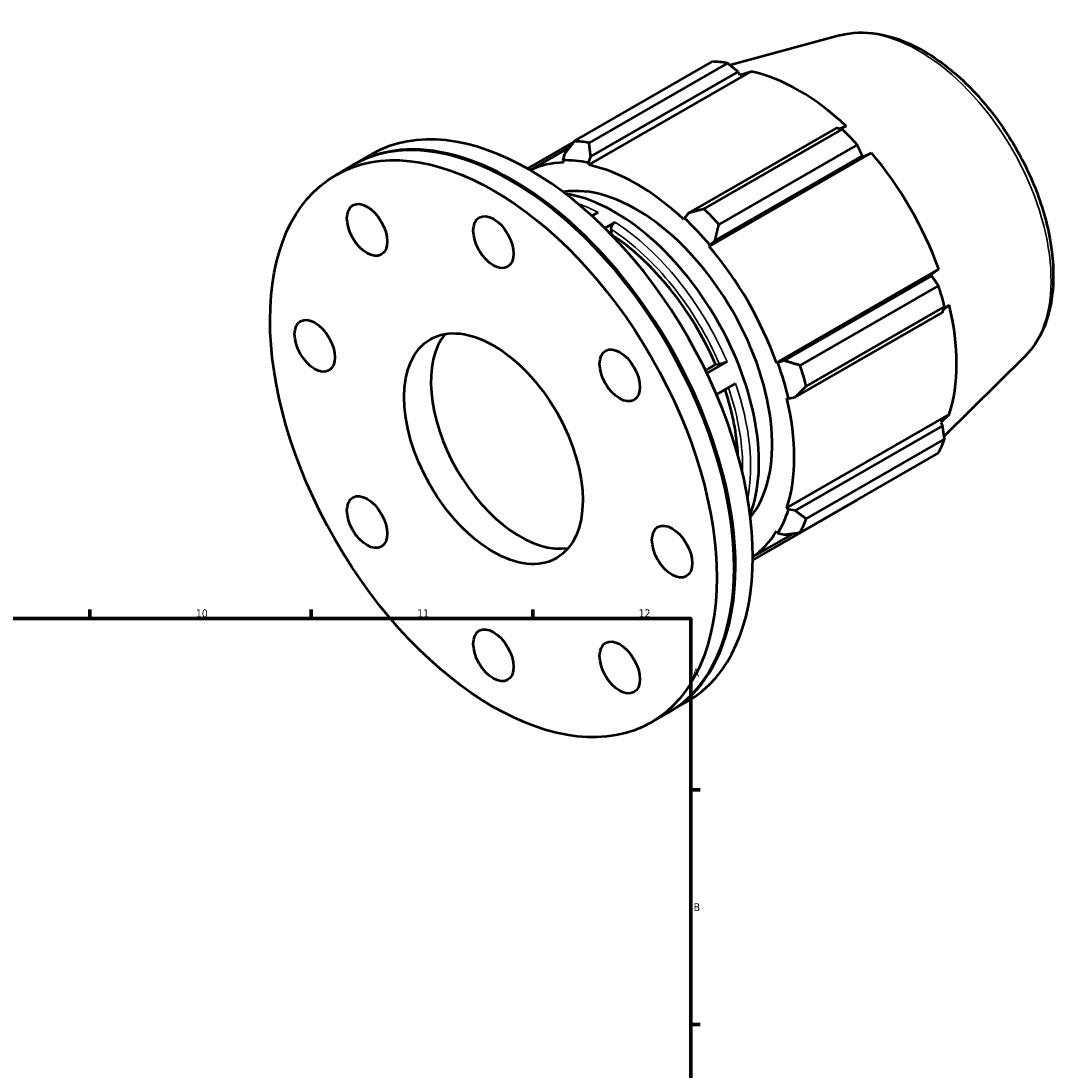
# Model space of a CAD drawing. Header units: millimetres. Extents: x -123 to 939, y -100 to 782.
# Tile 6 of 6: x 609 to 939, y 431 to 763. Entities that reach past the tile are written whole.
import ezdxf

# ---------------------------------------------------------------- set-up
doc = ezdxf.new("R2010")
doc.units = ezdxf.units.MM
for name, color, linetype, lineweight in [('Border (ISO)', 7, 'Continuous', 70), ('Visible (ISO)', 7, 'Continuous', 50), ('Visible Narrow (ISO)', 7, 'Continuous', 35)]:
    doc.layers.add(name, color=color, linetype=linetype, lineweight=lineweight)
doc.styles.add('Note Text (ISO)', font='tahoma.ttf')

# ---------------------------------------------------------------- blocks, each defined once
blk = doc.blocks.new('Borders Default Border')
at = {"layer": 'Border (ISO)'}
for p, q in [((630.75, 574), (630.75, 576.9)), ((700.83, 574), (700.83, 576.9)), ((770.92, 574), (770.92, 576.9)), ((821, 519.75), (823.9, 519.75)), ((821, 445.5), (823.9, 445.5))]:
    blk.add_line(p, q, dxfattribs=at)
at = {"layer": 'Border (ISO)', "flags": 128}
blk.add_lwpolyline([(20, 20), (20, 574), (821, 574), (821, 20), (20, 20)], dxfattribs=at)
at = {"layer": 'Border (ISO)', "color": 232, "true_color": 0xca0064, "char_height": 2.5, "attachment_point": 7, "style": 'Note Text (ISO)'}
for s, insert in [('10', (664.29, 574.35)), ('11', (734.37, 574.4)), ('12', (804.46, 574.4)), ('A', (821.59, 555.62)), ('B', (821.89, 481.37))]:
    blk.add_mtext(s, dxfattribs=dict(at, insert=insert))

msp = doc.modelspace()

# ---------------------------------------------------------------- linework, layer by layer
at = {"layer": 'Visible (ISO)'}
for p, q in [((868.382, 758.652), (833.436, 749.175)), ((784.092, 725.089), (827.892, 750.312)), ((832.583, 749.857), (788.784, 724.635)), ((788.728, 717.6), (840.118, 747.194)), ((789.318, 720.276), (835.965, 747.138)), ((835.965, 747.138), (836.524, 746.165)), ((836.524, 746.165), (840.118, 747.194)), ((866.992, 729.271), (820.345, 702.409)), ((825.177, 703.677), (868.977, 728.899)), ((870.176, 729.885), (868.133, 729.06)), ((783.932, 724.882), (769.302, 716.457)), ((770.086, 716.008), (782.679, 723.26)), ((826.834, 691.802), (878.225, 721.396)), ((873.668, 723.951), (829.869, 698.729)), ((875.178, 719.996), (878.225, 721.396)), ((714.512, 717.839), (720.016, 721.008)), ((781.009, 721.081), (780.431, 719.074)), ((780.431, 719.074), (780.679, 718.38)), ((788.566, 718.286), (789.318, 720.276)), ((788.728, 717.6), (788.566, 718.286)), ((828.653, 693.645), (875.3, 720.508)), ((875.3, 720.508), (875.178, 719.996)), ((708.584, 714.425), (714.088, 717.595)), ((764.476, 712.41), (764.264, 712.533)), ((791.654, 702.586), (789.692, 701.456)), ((820.345, 702.409), (818.947, 700.791)), ((797.028, 699.479), (793.755, 697.594)), ((818.947, 700.791), (818.785, 700.291)), ((795.755, 695.633), (795.718, 695.612)), ((795.755, 697.271), (795.755, 695.633)), ((826.834, 691.802), (827.082, 692.21)), ((827.082, 692.21), (828.653, 693.645)), ((848.088, 654.989), (899.478, 684.583)), ((897.24, 682.507), (850.592, 655.645)), ((899.478, 684.583), (896.737, 682.654)), ((896.737, 682.654), (897.24, 682.507)), ((855.603, 654.156), (899.402, 679.378)), ((901.345, 672.835), (857.546, 647.613)), ((901.057, 671.995), (902.812, 673.357)), ((854.034, 644.057), (900.681, 670.92)), ((832.447, 655.331), (826.087, 651.668)), ((848.564, 655.001), (848.088, 654.989)), ((850.592, 655.645), (848.564, 655.001)), ((926.85, 657.12), (901.197, 631.735)), ((825.661, 652.551), (828.844, 654.384)), ((828.844, 654.384), (830.071, 654.496)), ((835.125, 648.401), (829.128, 644.948)), ((851.421, 643.763), (851.934, 643.655)), ((851.934, 643.655), (854.034, 644.057)), ((851.421, 609.011), (902.812, 638.605)), ((902.812, 638.605), (900.119, 636.016)), ((900.681, 635.046), (854.034, 608.184)), ((900.119, 636.016), (900.681, 635.046)), ((857.546, 605.535), (901.345, 630.757)), ((899.402, 626.452), (855.603, 601.23)), ((840.623, 592.488), (873.668, 611.518)), ((851.934, 608.529), (851.421, 609.011)), ((854.034, 608.184), (851.934, 608.529)), ((840.63, 593.508), (853.556, 600.952)), ((848.088, 601.625), (848.564, 601.064)), ((848.564, 601.064), (850.592, 600.56)), ((834.702, 590.461), (834.702, 590.217)), ((814.318, 544.522), (819.822, 547.692)), ((808.391, 541.109), (813.894, 544.278))]:
    msp.add_line(p, q, dxfattribs=at)
for centre, major_axis, start_param, end_param in [((850.78, 680.915), (-37.926, 65.86), 5.8451561, 5.9396837), ((855.147, 683.43), (35.272, -61.25), 2.0526956, 2.6635608), ((763.991, 630.936), (-49.903, 86.658), 3.1415927, 6.2831853), ((764.415, 631.181), (-49.903, 86.658), 3.1373582, 6.2874198), ((769.919, 634.35), (-49.903, 86.658), 3.1415927, 6.2831853), ((850.78, 680.915), (37.926, -65.86), 1.9181653, 2.0126929), ((806.981, 655.693), (-37.926, 65.86), 5.8451561, 5.9396837), ((855.147, 683.43), (35.272, -61.25), 1.2672974, 1.8781627), ((803.756, 653.836), (-35.272, 61.25), 5.9796864, 6.2368663), ((803.756, 653.836), (-35.651, 61.909), 5.8051535, 5.9796864), ((803.756, 653.836), (-35.272, 61.25), 5.1942882, 5.8051535), ((764.203, 631.059), (49.754, -86.398), 0.7873319, 2.3542608), ((803.756, 653.836), (-30.341, 52.688), 3.3551989, 6.069579), ((796.897, 649.886), (32.237, -55.981), 0.4341466, 2.7074461), ((806.981, 655.693), (-37.926, 65.86), 5.059758, 5.1542856), ((803.756, 653.836), (35.651, -61.909), 1.8781627, 2.0526956), ((792.978, 647.629), (30.341, -52.688), 1.3713802, 2.2934959), ((803.756, 653.836), (-35.272, 61.25), 4.4088901, 5.0197553), ((850.78, 680.915), (37.926, -65.86), 1.1327672, 1.2272947), ((855.147, 683.43), (35.272, -61.25), 0.4818993, 1.0927645), ((766.973, 632.653), (19.961, -34.663), 3.3549303, 6.0698477), ((803.756, 653.836), (35.651, -61.909), 1.0927645, 1.2672974), ((806.981, 655.693), (-37.926, 65.86), 4.2743598, 4.3688874), ((792.978, 647.629), (30.341, -52.688), 0.8445036, 1.2292717), ((803.756, 653.836), (-35.272, 61.25), 3.6234919, 4.2343571), ((850.78, 680.915), (37.926, -65.86), 0.347369, 0.4418966), ((803.756, 653.836), (35.651, -61.909), 0.3073663, 0.4818993), ((806.981, 655.693), (37.926, -65.86), 0.347369, 0.4418966), ((803.756, 653.836), (35.272, -61.25), 0.046319, 0.3073663)]:
    msp.add_ellipse(centre, major_axis=major_axis, ratio=0.5780931, start_param=start_param, end_param=end_param, dxfattribs=at)
for centre, major_axis in [((758.487, 627.767), (49.903, -86.658)), ((718.487, 697.049), (4.491, -7.799)), ((758.487, 693.171), (4.491, -7.799)), ((701.919, 660.343), (4.491, -7.799)), ((758.487, 627.767), (19.961, -34.663)), ((798.487, 650.98), (4.491, -7.799)), ((718.487, 604.554), (4.491, -7.799)), ((815.056, 595.191), (4.491, -7.799)), ((758.487, 562.363), (4.491, -7.799)), ((798.487, 558.485), (4.491, -7.799))]:
    msp.add_ellipse(centre, major_axis=major_axis, ratio=0.5780931, dxfattribs=at)
for points, knots in [([(868.382, 758.652), (872.058, 759.649), (876.023, 759.78), (884.515, 758.425), (889.069, 756.773), (898.238, 751.79), (902.849, 748.379), (911.533, 740.223), (915.605, 735.479), (922.822, 725.157), (925.971, 719.586), (931.059, 708.136), (932.998, 702.26), (935.459, 690.729), (935.974, 685.076), (935.431, 674.537), (934.373, 669.644), (931.059, 662.229), (929.176, 659.421), (926.85, 657.12)], [5.6508865, 5.6508865, 5.6508865, 5.6508865, 5.9375323, 5.9375323, 6.2552526, 6.2552526, 6.5877037, 6.5877037, 6.9195397, 6.9195397, 7.2496192, 7.2496192, 7.5797848, 7.5797848, 7.9117999, 7.9117999, 8.2439261, 8.2439261, 8.4901479, 8.4901479, 8.4901479, 8.4901479]), ([(795.755, 697.271), (795.755, 697.453), (795.792, 697.689), (795.912, 698.095), (796.017, 698.336), (796.239, 698.722), (796.396, 698.933), (796.686, 699.239), (796.871, 699.388), (797.028, 699.479)], [0.8005109, 0.8005109, 0.8005109, 0.8005109, 0.86732488, 0.86732488, 0.93406983, 0.93406983, 1.00073612, 1.00073612, 1.06733935, 1.06733935, 1.06733935, 1.06733935]), ([(832.447, 655.331), (832.29, 655.24), (832.074, 655.131), (831.679, 654.954), (831.432, 654.856), (831.017, 654.71), (830.776, 654.637), (830.404, 654.545), (830.207, 654.509), (830.071, 654.496)], [0, 0, 0, 0, 0.06660825, 0.06660825, 0.13327166, 0.13327166, 0.20000386, 0.20000386, 0.26679644, 0.26679644, 0.26679644, 0.26679644])]:
    msp.add_open_spline(points, degree=3, knots=knots, dxfattribs=at)
for points, weights in [([(835.965, 747.138), (834.315, 748.474), (832.583, 749.857)], [1.00036028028, 1.00058861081, 1]), ([(868.977, 728.899), (867.971, 729.093), (866.992, 729.271)], [1, 1.00058861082, 1.00036028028]), ([(784.092, 725.089), (782.498, 723.032), (781.009, 721.081)], [1.01554828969, 1.01107335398, 1.00579640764]), ([(789.318, 720.276), (789.035, 722.399), (788.784, 724.635)], [1.00579640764, 1.01107335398, 1.01554828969]), ([(875.3, 720.508), (874.508, 722.198), (873.668, 723.951)], [1.00036028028, 1.00058861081, 1]), ([(825.177, 703.677), (822.691, 703.018), (820.345, 702.409)], [1.01554828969, 1.01107335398, 1.00579640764]), ([(828.653, 693.645), (829.227, 696.123), (829.869, 698.729)], [1.00579640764, 1.01107335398, 1.01554828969]), ([(899.402, 679.378), (898.306, 680.979), (897.24, 682.507)], [1, 1.00058861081, 1.00036028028]), ([(900.681, 670.92), (901.013, 671.862), (901.345, 672.835)], [1.00036028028, 1.00058861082, 1]), ([(855.603, 654.156), (853.026, 654.903), (850.592, 655.645)], [1.01554828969, 1.01107335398, 1.00579640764]), ([(854.034, 644.057), (855.733, 645.787), (857.546, 647.613)], [1.00579640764, 1.01107335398, 1.01554828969]), ([(901.345, 630.757), (901.013, 632.95), (900.681, 635.046)], [1, 1.00058861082, 1.00036028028]), ([(873.668, 611.518), (873.711, 611.6), (873.753, 611.681)], [1, 1.00002968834, 1.0000572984]), ([(857.546, 605.535), (855.733, 606.874), (854.034, 608.184)], [1.01554828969, 1.01107335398, 1.00579640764]), ([(850.592, 600.56), (853.026, 600.876), (855.603, 601.23)], [1.00579640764, 1.01107335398, 1.01554828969])]:
    msp.add_rational_spline(points, weights, degree=2, dxfattribs=at)
at = {"layer": 'Visible Narrow (ISO)'}
for centre, major_axis, start_param, end_param in [((893.146, 705.312), (-29.571, 51.352), 3.2927583, 6.1320197), ((794.251, 648.362), (-32.237, 55.981), 5.5566106, 5.6976843), ((794.251, 648.362), (-32.237, 55.981), 4.509413, 5.4388953), ((792.978, 647.629), (31.339, -54.421), 1.3694528, 2.295557), ((794.251, 648.362), (-32.237, 55.981), 3.7270936, 4.3916978), ((792.978, 647.629), (31.339, -54.421), 0.7492265, 1.2405694)]:
    msp.add_ellipse(centre, major_axis=major_axis, ratio=0.5780931, start_param=start_param, end_param=end_param, dxfattribs=at)

# ---------------------------------------------------------------- block references
msp.add_blockref('Borders Default Border', (0, 0))

doc.saveas('drawing.dxf')
